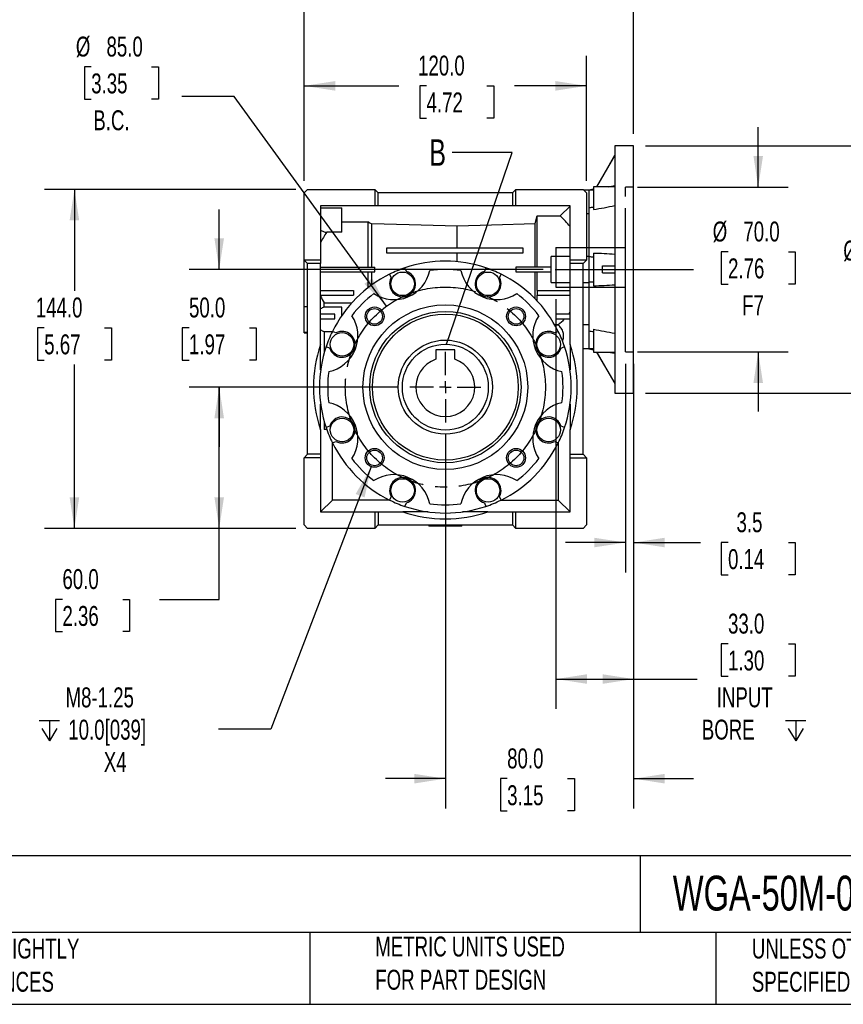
# Model space of a CAD drawing. Header units: millimetres. Extents: x 25 to 1093, y 25 to 838.
# Tile 2 of 9: x 359 to 709, y 25 to 444. Entities that reach past the tile are written whole.
import ezdxf

# ---------------------------------------------------------------- set-up
doc = ezdxf.new("R2010")
doc.units = ezdxf.units.MM
doc.header["$LTSCALE"] = 4
for name, pattern in [('SLD-Center', [19.05, 15.24, -1.27, 1.27, -1.27]), ('SLD-Dashed', [1.905, 1.27, -0.635]), ('SLD-Solid', [0])]:
    doc.linetypes.add(name, pattern=pattern)
doc.layers.add('CENTER', color=40, linetype='SLD-Center')
doc.layers.add('HIDDEN', color=102, linetype='SLD-Dashed')
doc.layers.add('DIMENSIONS', color=140, linetype='SLD-Solid', lineweight=25)
doc.layers.add('TEXT', color=140, linetype='SLD-Solid', lineweight=25)
doc.styles.add('SLDTEXTSTYLE0', font='TXT', dxfattribs={"width": 0.7})
doc.dimstyles.new('SLDDIMSTYLE1', dxfattribs={"dimtxt": 8.632031, "dimasz": 13.208, "dimexe": 0, "dimexo": 0.0625, "dimgap": 2.158008, "dimtad": 0, "dimtih": 1, "dimtoh": 1, "dimrnd": 1e-09, "dimzin": 4, "dimdsep": 46, "dimtxsty": 'SLDTEXTSTYLE0', "dimsah": 1, "dimcen": 0.09, "dimadec": 0, "dimazin": 1, "dimtfac": 1, "dimtmove": 0, "dimatfit": 0, "dimfxl": 0, "dimfrac": 2, "dimtolj": 1, "dimtzin": 12, "dimarcsym": 0})
doc.dimstyles.new('SLDDIMSTYLE2', dxfattribs={"dimtxt": 8.632031, "dimasz": 13.208, "dimexe": 0, "dimexo": 0.0625, "dimgap": 2.158008, "dimtad": 0, "dimtih": 1, "dimtoh": 1, "dimrnd": 1e-09, "dimzin": 12, "dimdsep": 46, "dimtxsty": 'SLDTEXTSTYLE0', "dimsah": 1, "dimcen": 0.09, "dimadec": 0, "dimazin": 3, "dimtfac": 1, "dimtmove": 0, "dimatfit": 0, "dimfxl": 0, "dimfrac": 2, "dimtolj": 1, "dimtzin": 12, "dimarcsym": 0})
doc.dimstyles.new('SLDDIMSTYLE3', dxfattribs={"dimtxt": 8.632031, "dimasz": 13.208, "dimexe": 0, "dimexo": 0.0625, "dimgap": 2.158008, "dimtad": 0, "dimtih": 1, "dimtoh": 1, "dimrnd": 1e-09, "dimzin": 4, "dimdsep": 46, "dimtxsty": 'SLDTEXTSTYLE0', "dimsah": 1, "dimcen": 0.09, "dimadec": 0, "dimazin": 1, "dimtfac": 1, "dimtofl": 0, "dimtmove": 0, "dimatfit": 3, "dimfxl": 0, "dimfrac": 2, "dimtolj": 1, "dimtzin": 12, "dimarcsym": 0})
doc.dimstyles.new('SLDDIMSTYLE4', dxfattribs={"dimtxt": 8.632031, "dimasz": 13.208, "dimexe": 0, "dimexo": 0.0625, "dimgap": 2.158008, "dimtad": 0, "dimtih": 1, "dimtoh": 1, "dimrnd": 1e-09, "dimzin": 4, "dimdsep": 46, "dimtxsty": 'SLDTEXTSTYLE0', "dimsah": 1, "dimcen": 0, "dimadec": 0, "dimazin": 1, "dimtfac": 1, "dimtofl": 0, "dimtmove": 0, "dimatfit": 3, "dimfxl": 0, "dimfrac": 2, "dimtolj": 1, "dimtzin": 12, "dimarcsym": 0})
doc.dimstyles.new('SLDDIMSTYLE5', dxfattribs={"dimtxt": 8.632031, "dimasz": 13.208, "dimexe": 0, "dimexo": 0.0625, "dimgap": 2.158008, "dimtad": 0, "dimtih": 1, "dimtoh": 1, "dimrnd": 1e-09, "dimzin": 12, "dimdsep": 46, "dimtxsty": 'SLDTEXTSTYLE0', "dimsah": 1, "dimcen": 0, "dimadec": 0, "dimazin": 3, "dimtfac": 1, "dimtofl": 0, "dimtmove": 0, "dimatfit": 3, "dimfxl": 0, "dimfrac": 2, "dimtolj": 1, "dimtzin": 12, "dimarcsym": 0})
doc.dimstyles.new('SLDDIMSTYLE6', dxfattribs={"dimtxt": 0.18, "dimasz": 13.208, "dimexe": 0, "dimexo": 0.0625, "dimgap": 0, "dimtad": 0, "dimtih": 1, "dimtoh": 1, "dimdec": 0, "dimrnd": 1e-09, "dimzin": 0, "dimdsep": 46, "dimtxsty": 'Standard', "dimblk1": 'NONE', "dimblk2": 'NONE', "dimsah": 1, "dimcen": 0.09, "dimadec": 0, "dimazin": 0, "dimtfac": 13.208, "dimtdec": 0, "dimtofl": 0, "dimtmove": 0, "dimatfit": 3, "dimldrblk": 'NONE', "dimfxl": 0, "dimfrac": 2, "dimtolj": 1, "dimtzin": 0, "dimarcsym": 0})

# ---------------------------------------------------------------- blocks, each defined once
blk = doc.blocks.new('_D')
at = {"layer": 'DIMENSIONS'}
for p, q in [((673.14, 372.56), (673.14, 397.96)), ((621.79, 372.56), (685.84, 372.56)), ((660.32, 345.05), (657.42, 345.05)), ((657.42, 345.05), (657.42, 331.33)), ((685.97, 345.05), (688.87, 345.05)), ((688.87, 345.05), (688.87, 331.33)), ((657.42, 331.33), (660.32, 331.33)), ((688.87, 331.33), (685.97, 331.33)), ((621.79, 302.56), (685.84, 302.56)), ((673.14, 302.56), (673.14, 277.16))]:
    blk.add_line(p, q, dxfattribs=at)
for points in [[(673.14, 372.56), (675.17, 385.77), (671.11, 385.77)], [(673.14, 302.56), (671.11, 289.36), (675.17, 289.36)]]:
    blk.add_solid(points, dxfattribs=at)
at = {"layer": 'DIMENSIONS', "char_height": 8.467, "attachment_point": 1, "style": 'SLDTEXTSTYLE0'}
for s, insert in [('%%c', (653.8, 357.9)), ('70.0', (666.83, 357.9)), ('2.76', (660.32, 342.24)), ('F7', (666.31, 326.59))]:
    blk.add_mtext(s, dxfattribs=dict(at, insert=insert))
blk = doc.blocks.new('_D_1')
at = {"layer": 'DIMENSIONS'}
for p, q in [((616.71, 297.48), (616.71, 208.85)), ((620.21, 297.48), (620.21, 208.85)), ((616.71, 221.55), (591.31, 221.55)), ((620.21, 221.55), (648.62, 221.55)), ((660.32, 221.55), (657.42, 221.55)), ((657.42, 221.55), (657.42, 207.83)), ((685.97, 221.55), (688.87, 221.55)), ((688.87, 221.55), (688.87, 207.83)), ((657.42, 207.83), (660.32, 207.83)), ((688.87, 207.83), (685.97, 207.83))]:
    blk.add_line(p, q, dxfattribs=at)
for points in [[(616.71, 221.55), (603.5, 223.58), (603.5, 219.52)], [(620.21, 221.55), (633.41, 219.52), (633.41, 223.58)]]:
    blk.add_solid(points, dxfattribs=at)
at = {"layer": 'DIMENSIONS', "char_height": 8.467, "attachment_point": 1, "style": 'SLDTEXTSTYLE0'}
for s, insert in [('3.5', (663.91, 234.4)), ('0.14', (660.32, 218.74))]:
    blk.add_mtext(s, dxfattribs=dict(at, insert=insert))
blk = doc.blocks.new('SW_SYMBOL_HOLE_DEPTH')
at = {"layer": 'DIMENSIONS', "color": 0}
for p, q in [((0, 3500), (3200, 3500)), ((1600, 3500), (1600, 300)), ((400, 2220), (1600, 300)), ((2800, 2220), (1600, 300))]:
    blk.add_line(p, q, dxfattribs=at)
blk = doc.blocks.new('_D_2')
at = {"layer": 'DIMENSIONS'}
for p, q in [((587.21, 324.98), (587.21, 150.86)), ((620.21, 279.98), (620.21, 150.86)), ((660.32, 178.5), (657.42, 178.5)), ((657.42, 178.5), (657.42, 164.78)), ((685.97, 178.5), (688.87, 178.5)), ((688.87, 178.5), (688.87, 164.78)), ((587.21, 163.56), (620.21, 163.56)), ((620.21, 163.56), (647.24, 163.56)), ((657.42, 164.78), (660.32, 164.78)), ((688.87, 164.78), (685.97, 164.78))]:
    blk.add_line(p, q, dxfattribs=at)
for points in [[(587.21, 163.56), (600.41, 161.53), (600.41, 165.6)], [(620.21, 163.56), (607, 165.6), (607, 161.53)]]:
    blk.add_solid(points, dxfattribs=at)
at = {"layer": 'DIMENSIONS', "xscale": 0.002688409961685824, "yscale": 0.002688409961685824, "zscale": 0.002688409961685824}
blk.add_blockref('SW_SYMBOL_HOLE_DEPTH', (684.76, 136.55), dxfattribs=at)
at = {"layer": 'DIMENSIONS', "char_height": 8.467, "attachment_point": 1, "style": 'SLDTEXTSTYLE0'}
for s, insert in [('33.0', (660.32, 191.35)), ('1.30', (660.32, 175.69)), ('INPUT', (655.52, 160.04)), ('BORE', (649.17, 146.32))]:
    blk.add_mtext(s, dxfattribs=dict(at, insert=insert))
blk = doc.blocks.new('_D_3')
at = {"layer": 'DIMENSIONS'}
for p, q in [((389.73, 423.62), (386.83, 423.62)), ((386.83, 423.62), (386.83, 409.9)), ((415.38, 423.62), (418.28, 423.62)), ((418.28, 423.62), (418.28, 409.9)), ((386.83, 409.9), (389.73, 409.9)), ((418.28, 409.9), (415.38, 409.9)), ((450.47, 411.08), (428.25, 411.08)), ((515.23, 321.95), (450.47, 411.08))]:
    blk.add_line(p, q, dxfattribs=at)
blk.add_solid([(515.23, 321.95), (509.11, 333.83), (505.82, 331.44)], dxfattribs=at)
at = {"layer": 'DIMENSIONS', "char_height": 8.467, "attachment_point": 1, "style": 'SLDTEXTSTYLE0'}
for s, insert in [('%%c', (383.21, 436.46)), ('85.0', (396.24, 436.46)), ('3.35', (389.73, 420.81)), ('B.C.', (390.63, 405.16))]:
    blk.add_mtext(s, dxfattribs=dict(at, insert=insert))
blk = doc.blocks.new('_D_5')
at = {"layer": 'DIMENSIONS'}
for p, q in [((625.29, 390.06), (744.91, 390.06)), ((732.21, 390.06), (732.21, 352.63)), ((719.38, 336.98), (716.48, 336.98)), ((716.48, 336.98), (716.48, 323.26)), ((745.03, 336.98), (747.93, 336.98)), ((747.93, 336.98), (747.93, 323.26)), ((716.48, 323.26), (719.38, 323.26)), ((747.93, 323.26), (745.03, 323.26)), ((732.21, 285.06), (732.21, 321.32)), ((625.29, 285.06), (744.91, 285.06))]:
    blk.add_line(p, q, dxfattribs=at)
for points in [[(732.21, 390.06), (730.17, 376.86), (734.24, 376.86)], [(732.21, 285.06), (734.24, 298.27), (730.17, 298.27)]]:
    blk.add_solid(points, dxfattribs=at)
at = {"layer": 'DIMENSIONS', "char_height": 8.467, "attachment_point": 1, "style": 'SLDTEXTSTYLE0'}
for s, insert in [('%%c', (709.27, 349.82)), ('105.0', (722.31, 349.82)), ('4.13', (719.38, 334.17))]:
    blk.add_mtext(s, dxfattribs=dict(at, insert=insert))
blk = doc.blocks.new('_D_6')
at = {"layer": 'DIMENSIONS'}
for p, q in [((620.21, 279.98), (620.21, 108.55)), ((540.21, 267.44), (540.21, 108.55)), ((540.21, 121.25), (514.81, 121.25)), ((566.47, 121.25), (563.57, 121.25)), ((563.57, 121.25), (563.57, 107.53)), ((592.12, 121.25), (595.02, 121.25)), ((595.02, 121.25), (595.02, 107.53)), ((620.21, 121.25), (645.61, 121.25)), ((563.57, 107.53), (566.47, 107.53)), ((595.02, 107.53), (592.12, 107.53))]:
    blk.add_line(p, q, dxfattribs=at)
for points in [[(540.21, 121.25), (527, 123.28), (527, 119.21)], [(620.21, 121.25), (633.41, 119.21), (633.41, 123.28)]]:
    blk.add_solid(points, dxfattribs=at)
at = {"layer": 'DIMENSIONS', "char_height": 8.467, "attachment_point": 1, "style": 'SLDTEXTSTYLE0'}
for s, insert in [('80.0', (566.47, 134.09)), ('3.15', (566.47, 118.44))]:
    blk.add_mtext(s, dxfattribs=dict(at, insert=insert))
blk = doc.blocks.new('_D_7')
at = {"layer": 'DIMENSIONS'}
for p, q in [((480.21, 375.14), (480.21, 428.24)), ((600.21, 375.14), (600.21, 428.24)), ((480.21, 415.54), (520.51, 415.54)), ((532.21, 415.54), (529.31, 415.54)), ((529.31, 415.54), (529.31, 401.82)), ((557.86, 415.54), (560.75, 415.54)), ((560.75, 415.54), (560.75, 401.82)), ((600.21, 415.54), (569.55, 415.54)), ((529.31, 401.82), (532.21, 401.82)), ((560.75, 401.82), (557.86, 401.82))]:
    blk.add_line(p, q, dxfattribs=at)
for points in [[(480.21, 415.54), (493.41, 413.51), (493.41, 417.57)], [(600.21, 415.54), (587, 417.57), (587, 413.51)]]:
    blk.add_solid(points, dxfattribs=at)
at = {"layer": 'DIMENSIONS', "char_height": 8.467, "attachment_point": 1, "style": 'SLDTEXTSTYLE0'}
for s, insert in [('120.0', (528.61, 428.39)), ('4.72', (532.21, 412.74))]:
    blk.add_mtext(s, dxfattribs=dict(at, insert=insert))
blk = doc.blocks.new('_D_8')
at = {"layer": 'DIMENSIONS'}
for p, q in [((480.21, 375.14), (480.21, 476.08)), ((620.21, 395.14), (620.21, 476.08)), ((480.21, 463.38), (520.51, 463.38)), ((532.21, 463.38), (529.31, 463.38)), ((529.31, 463.38), (529.31, 449.66)), ((557.86, 463.38), (560.75, 463.38)), ((560.75, 463.38), (560.75, 449.66)), ((620.21, 463.38), (569.55, 463.38)), ((529.31, 449.66), (532.21, 449.66)), ((560.75, 449.66), (557.86, 449.66))]:
    blk.add_line(p, q, dxfattribs=at)
for points in [[(480.21, 463.38), (493.41, 461.35), (493.41, 465.41)], [(620.21, 463.38), (607, 465.41), (607, 461.35)]]:
    blk.add_solid(points, dxfattribs=at)
at = {"layer": 'DIMENSIONS', "char_height": 8.467, "attachment_point": 1, "style": 'SLDTEXTSTYLE0'}
for s, insert in [('140.0', (528.61, 476.23)), ('5.51', (532.21, 460.57))]:
    blk.add_mtext(s, dxfattribs=dict(at, insert=insert))
blk = doc.blocks.new('_D_9')
at = {"layer": 'DIMENSIONS'}
for p, q in [((444.12, 337.56), (444.12, 362.96)), ((581.73, 337.56), (431.42, 337.56)), ((431.29, 312.79), (428.39, 312.79)), ((428.39, 312.79), (428.39, 299.07)), ((456.94, 312.79), (459.84, 312.79)), ((459.84, 312.79), (459.84, 299.07)), ((428.39, 299.07), (431.29, 299.07)), ((459.84, 299.07), (456.94, 299.07)), ((520.09, 287.56), (431.42, 287.56)), ((444.12, 287.56), (444.12, 262.16))]:
    blk.add_line(p, q, dxfattribs=at)
for points in [[(444.12, 337.56), (446.15, 350.77), (442.08, 350.77)], [(444.12, 287.56), (442.08, 274.36), (446.15, 274.36)]]:
    blk.add_solid(points, dxfattribs=at)
at = {"layer": 'DIMENSIONS', "char_height": 8.467, "attachment_point": 1, "style": 'SLDTEXTSTYLE0'}
for s, insert in [('50.0', (431.29, 325.63)), ('1.97', (431.29, 309.98))]:
    blk.add_mtext(s, dxfattribs=dict(at, insert=insert))
blk = doc.blocks.new('_D_10')
at = {"layer": 'DIMENSIONS'}
for p, q in [((520.09, 287.56), (431.42, 287.56)), ((444.12, 227.56), (444.12, 287.56)), ((476.63, 227.56), (431.42, 227.56)), ((444.12, 197.42), (444.12, 227.56)), ((377.51, 197.42), (374.61, 197.42)), ((374.61, 197.42), (374.61, 183.7)), ((403.16, 197.42), (406.06, 197.42)), ((406.06, 197.42), (406.06, 183.7)), ((418.72, 197.42), (444.12, 197.42)), ((374.61, 183.7), (377.51, 183.7)), ((406.06, 183.7), (403.16, 183.7))]:
    blk.add_line(p, q, dxfattribs=at)
for points in [[(444.12, 287.56), (442.08, 274.36), (446.15, 274.36)], [(444.12, 227.56), (446.15, 240.77), (442.08, 240.77)]]:
    blk.add_solid(points, dxfattribs=at)
at = {"layer": 'DIMENSIONS', "char_height": 8.467, "attachment_point": 1, "style": 'SLDTEXTSTYLE0'}
for s, insert in [('60.0', (377.51, 210.27)), ('2.36', (377.51, 194.61))]:
    blk.add_mtext(s, dxfattribs=dict(at, insert=insert))
blk = doc.blocks.new('_D_11')
at = {"layer": 'DIMENSIONS'}
for p, q in [((476.63, 371.56), (369.9, 371.56)), ((382.6, 371.56), (382.6, 328.44)), ((369.78, 312.79), (366.88, 312.79)), ((366.88, 312.79), (366.88, 299.07)), ((395.43, 312.79), (398.33, 312.79)), ((398.33, 312.79), (398.33, 299.07)), ((366.88, 299.07), (369.78, 299.07)), ((382.6, 227.56), (382.6, 297.13)), ((398.33, 299.07), (395.43, 299.07)), ((476.63, 227.56), (369.9, 227.56))]:
    blk.add_line(p, q, dxfattribs=at)
for points in [[(382.6, 371.56), (380.57, 358.36), (384.64, 358.36)], [(382.6, 227.56), (384.64, 240.77), (380.57, 240.77)]]:
    blk.add_solid(points, dxfattribs=at)
at = {"layer": 'DIMENSIONS', "char_height": 8.467, "attachment_point": 1, "style": 'SLDTEXTSTYLE0'}
for s, insert in [('144.0', (366.19, 325.63)), ('5.67', (369.78, 309.98))]:
    blk.add_mtext(s, dxfattribs=dict(at, insert=insert))
blk = doc.blocks.new('_D_12')
at = {"layer": 'DIMENSIONS'}
for p, q in [((508.72, 253.78), (466.03, 142.24)), ((466.03, 142.24), (443.8, 142.24))]:
    blk.add_line(p, q, dxfattribs=at)
blk.add_solid([(508.72, 253.78), (502.11, 242.17), (505.9, 240.72)], dxfattribs=at)
at = {"layer": 'DIMENSIONS', "xscale": 0.002688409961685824, "yscale": 0.002688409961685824, "zscale": 0.002688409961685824}
blk.add_blockref('SW_SYMBOL_HOLE_DEPTH', (367.66, 136.52), dxfattribs=at)
at = {"layer": 'DIMENSIONS', "char_height": 8.467, "attachment_point": 1, "style": 'SLDTEXTSTYLE0'}
for s, insert in [('M8-1.25', (378.82, 160.01)), ('10.0[039]', (380, 146.29)), ('X4', (395.1, 132.57))]:
    blk.add_mtext(s, dxfattribs=dict(at, insert=insert))
blk = doc.blocks.new('SW_CENTERMARKSYMBOL_0')
at = {"layer": 'CENTER', "color": 0}
for p, q in [((0, 5.08), (0, 15.04)), ((-5.08, 0), (-15.04, 0)), ((0, 0), (-2.54, 0)), ((0, 0), (0, 2.54)), ((0, 0), (0, -2.54)), ((0, 0), (2.54, 0)), ((5.08, 0), (15.04, 0)), ((0, -5.08), (0, -15.04))]:
    blk.add_line(p, q, dxfattribs=at)
blk = doc.blocks.new('_None')

msp = doc.modelspace()

# ---------------------------------------------------------------- linework, layer by layer
for p, q in [((620.207, 390.064), (612.207, 390.064)), ((612.207, 390.064), (612.207, 337.564)), ((620.207, 337.564), (620.207, 390.064)), ((612.207, 386.064), (604.497, 372.71)), ((604.515, 372.71), (612.207, 386.041)), ((612.207, 372.71), (603.207, 372.71)), ((603.207, 372.71), (603.207, 362.989)), ((609.416, 372.71), (612.207, 373.203)), ((481.707, 371.564), (480.207, 370.064)), ((480.207, 341.564), (480.207, 370.064)), ((481.707, 371.564), (510.207, 371.564)), ((510.207, 371.564), (510.207, 364.564)), ((511.707, 370.064), (510.207, 371.564)), ((511.707, 364.564), (511.707, 370.064)), ((568.707, 370.064), (511.707, 370.064)), ((570.207, 371.564), (568.707, 370.064)), ((568.707, 370.064), (568.707, 364.564)), ((570.207, 364.564), (570.207, 371.564)), ((570.207, 371.564), (598.707, 371.564)), ((598.707, 371.564), (600.207, 370.064)), ((601.207, 371.21), (599.061, 371.21)), ((600.207, 370.064), (600.207, 341.564)), ((603.207, 371.647), (601.207, 371.295)), ((601.207, 371.295), (601.207, 371.21)), ((603.207, 371.21), (601.207, 371.21)), ((601.207, 371.21), (601.207, 363.671)), ((601.207, 371.21), (601.207, 363.671)), ((510.207, 364.564), (487.207, 364.564)), ((487.207, 364.564), (487.207, 341.564)), ((511.707, 364.564), (510.207, 364.564)), ((568.707, 364.564), (511.707, 364.564)), ((570.207, 364.564), (568.707, 364.564)), ((593.207, 364.564), (570.207, 364.564)), ((589.033, 360.304), (593.207, 364.478)), ((593.207, 341.564), (593.207, 364.564)), ((487.207, 363.681), (496.207, 363.681)), ((496.207, 353.324), (496.207, 363.681)), ((579.207, 338.564), (579.207, 360.304)), ((579.207, 360.304), (589.033, 360.304)), ((601.207, 361.155), (600.207, 361.155)), ((601.207, 363.671), (601.207, 343.008)), ((496.207, 357.825), (507.207, 357.825)), ((507.207, 357.825), (507.207, 338.564)), ((508.777, 356.875), (508.777, 338.564)), ((545.207, 346.564), (545.207, 355.982)), ((578.357, 338.564), (578.357, 356.875)), ((496.207, 353.324), (489.783, 353.324)), ((515.207, 346.564), (515.207, 344.564)), ((573.207, 346.564), (515.207, 346.564)), ((515.207, 344.564), (573.207, 344.564)), ((545.207, 340.83), (545.207, 344.564)), ((573.207, 344.564), (573.207, 346.564)), ((593.207, 343.064), (585.207, 343.064)), ((585.207, 332.064), (585.207, 343.064)), ((601.207, 343.064), (600.207, 343.064)), ((601.207, 343.008), (601.207, 332.121)), ((601.207, 343.008), (601.207, 332.121)), ((603.207, 344.51), (603.207, 330.618)), ((487.207, 341.564), (480.207, 341.564)), ((480.207, 341.564), (481.707, 340.064)), ((480.207, 321.805), (480.207, 341.564)), ((487.207, 340.064), (481.707, 340.064)), ((481.707, 259.064), (481.707, 340.064)), ((487.207, 341.564), (487.207, 340.064)), ((487.207, 305.647), (487.207, 340.064)), ((593.207, 340.064), (593.207, 341.564)), ((600.207, 341.564), (593.207, 341.564)), ((598.707, 340.064), (593.207, 340.064)), ((593.207, 305.647), (593.207, 340.064)), ((598.707, 340.064), (600.207, 341.564)), ((598.707, 259.064), (598.707, 340.064)), ((606.933, 339.064), (612.207, 339.064)), ((487.207, 338.564), (510.207, 338.564)), ((487.207, 336.564), (510.207, 336.564)), ((507.207, 336.564), (507.207, 329.674)), ((508.777, 336.564), (508.777, 330.859)), ((510.207, 336.564), (510.207, 338.564)), ((516.544, 335.547), (517.172, 334.029)), ((523.639, 336.708), (523.011, 338.225)), ((557.403, 338.225), (556.774, 336.708)), ((563.242, 334.029), (563.87, 335.547)), ((570.207, 338.564), (570.207, 336.564)), ((585.207, 338.564), (570.207, 338.564)), ((570.207, 336.564), (585.207, 336.564)), ((578.357, 325.072), (578.357, 336.564)), ((579.207, 328.564), (579.207, 336.564)), ((606.933, 336.064), (612.207, 336.064)), ((612.207, 337.564), (612.207, 285.064)), ((620.207, 285.064), (620.207, 337.564)), ((585.207, 332.064), (593.207, 332.064)), ((598.707, 332.064), (601.207, 332.064)), ((601.207, 332.121), (601.207, 311.457)), ((487.207, 328.564), (501.207, 328.564)), ((487.207, 326.564), (501.207, 326.564)), ((501.207, 328.564), (501.207, 326.564)), ((579.207, 328.564), (593.207, 328.564)), ((579.207, 328.564), (579.207, 326.564)), ((579.207, 326.564), (593.207, 326.564)), ((579.207, 324.187), (579.207, 326.564)), ((488.707, 323.422), (500.502, 323.422)), ((488.707, 321.553), (488.707, 323.422)), ((480.207, 321.805), (481.707, 321.805)), ((480.207, 310.851), (480.207, 321.805)), ((493.207, 318.564), (487.207, 318.564)), ((496.207, 321.553), (488.707, 321.553)), ((493.207, 316.564), (493.207, 318.564)), ((496.207, 317.999), (496.207, 321.553)), ((593.207, 318.564), (587.207, 318.564)), ((587.207, 318.564), (587.207, 316.564)), ((487.207, 316.564), (493.207, 316.564)), ((586.655, 314.112), (588.207, 314.112)), ((588.207, 313.856), (586.801, 313.856)), ((587.207, 316.564), (593.207, 316.564)), ((588.207, 314.112), (588.207, 313.856)), ((601.207, 313.974), (598.707, 313.974)), ((480.207, 310.851), (481.707, 310.851)), ((480.207, 310.564), (480.207, 310.851)), ((480.207, 310.564), (481.707, 310.564)), ((488.707, 311.149), (492.186, 311.149)), ((488.707, 311.149), (488.707, 302.056)), ((493.742, 310.599), (492.225, 311.228)), ((588.189, 311.228), (586.672, 310.599)), ((601.207, 311.457), (601.207, 303.918)), ((601.207, 311.457), (601.207, 303.918)), ((603.207, 312.14), (603.207, 302.418)), ((487.207, 294.862), (487.207, 305.647)), ((593.207, 305.647), (593.207, 294.862)), ((489.546, 304.76), (491.064, 304.132)), ((536.207, 303.364), (536.207, 299.407)), ((544.207, 303.364), (536.207, 303.364)), ((544.207, 299.407), (544.207, 303.364)), ((589.35, 304.132), (590.868, 304.76)), ((598.707, 303.918), (601.207, 303.918)), ((601.207, 303.918), (603.207, 303.918)), ((601.207, 303.918), (601.207, 303.834)), ((601.207, 303.834), (603.207, 303.481)), ((603.207, 302.418), (612.207, 302.418)), ((604.497, 302.418), (612.207, 289.064)), ((604.515, 302.418), (612.207, 289.087)), ((609.416, 302.418), (612.207, 301.926)), ((612.207, 285.064), (620.207, 285.064)), ((487.207, 269.481), (487.207, 280.267)), ((593.207, 280.267), (593.207, 269.481)), ((488.707, 273.073), (488.707, 269.614)), ((487.207, 269.481), (487.207, 259.064)), ((489.808, 269.614), (488.707, 269.614)), ((491.064, 270.997), (489.546, 270.368)), ((590.868, 270.368), (589.35, 270.997)), ((593.207, 259.064), (593.207, 269.481)), ((492.207, 239.564), (492.207, 263.937)), ((492.225, 263.901), (493.742, 264.53)), ((586.672, 264.53), (588.189, 263.901)), ((588.207, 263.937), (588.207, 239.564)), ((481.707, 259.064), (480.207, 257.564)), ((487.207, 257.564), (480.207, 257.564)), ((480.207, 229.064), (480.207, 257.564)), ((487.207, 259.064), (481.707, 259.064)), ((487.207, 259.064), (487.207, 257.564)), ((487.207, 257.564), (487.207, 234.564)), ((593.207, 257.564), (593.207, 259.064)), ((593.207, 259.064), (598.707, 259.064)), ((593.207, 257.564), (600.207, 257.564)), ((593.207, 234.564), (593.207, 257.564)), ((600.207, 257.564), (598.707, 259.064)), ((600.207, 257.564), (600.207, 229.064)), ((492.207, 239.564), (487.207, 234.564)), ((516.58, 239.564), (492.207, 239.564)), ((517.172, 241.1), (516.544, 239.582)), ((523.011, 236.903), (523.639, 238.421)), ((556.774, 238.421), (557.403, 236.903)), ((563.87, 239.582), (563.242, 241.1)), ((563.834, 239.564), (588.207, 239.564)), ((588.207, 239.564), (593.207, 234.564)), ((487.207, 234.564), (510.207, 234.564)), ((510.207, 234.564), (510.207, 227.564)), ((510.207, 234.564), (511.707, 234.564)), ((511.707, 234.564), (511.707, 229.064)), ((511.707, 234.564), (522.124, 234.564)), ((532.91, 234.564), (522.124, 234.564)), ((558.29, 234.564), (547.504, 234.564)), ((558.29, 234.564), (568.707, 234.564)), ((568.707, 234.564), (568.707, 229.064)), ((568.707, 234.564), (570.207, 234.564)), ((570.207, 227.564), (570.207, 234.564)), ((570.207, 234.564), (593.207, 234.564)), ((481.707, 227.564), (480.207, 229.064)), ((510.207, 227.564), (481.707, 227.564)), ((510.207, 227.564), (511.707, 229.064)), ((511.707, 229.064), (568.707, 229.064)), ((533.207, 229.064), (533.207, 228.564)), ((547.207, 228.564), (533.207, 228.564)), ((547.207, 228.564), (547.207, 229.064)), ((568.707, 229.064), (570.207, 227.564)), ((598.707, 227.564), (570.207, 227.564)), ((600.207, 229.064), (598.707, 227.564))]:
    msp.add_line(p, q)
at = {"flags": 128}
for points in [[(578.357, 356.875), (578.833, 358.796), (579.207, 360.304)], [(508.777, 356.875), (507.898, 357.407), (507.207, 357.825)], [(545.207, 355.982), (524.806, 356.482), (508.777, 356.875)], [(578.357, 356.875), (559.793, 356.375), (545.207, 355.982)]]:
    msp.add_lwpolyline(points, dxfattribs=at)
for centre, radius in [((522.029, 331.449), 5), ((558.384, 331.449), 5), ((540.207, 287.564), 35), ((510.155, 317.616), 4), ((510.155, 317.616), 3.323), ((540.207, 287.564), 32.155), ((540.207, 287.564), 31), ((570.259, 317.616), 4), ((570.259, 317.616), 3.323), ((496.323, 305.742), 5), ((584.091, 305.742), 5), ((540.207, 287.564), 20), ((496.323, 269.387), 5), ((584.091, 269.387), 5), ((510.155, 257.512), 4), ((510.155, 257.512), 3.323), ((570.259, 257.512), 4), ((570.259, 257.512), 3.323), ((522.029, 243.68), 5), ((558.384, 243.68), 5)]:
    msp.add_circle(centre, radius)
for centre, radius, start, end in [((540.207, 287.564), 53.5, 71.251, 108.749), ((540.207, 287.564), 53.5, 116.251, 153.749), ((518.394, 340.225), 15.5, 236.54523, 348.45477), ((522.029, 331.449), 5.5, 152.0212, 72.9788), ((540.207, 287.564), 53.5, 108.749, 116.251), ((540.207, 287.564), 50, 82.38411, 97.61589), ((562.02, 340.225), 15.5, 191.54523, 303.45477), ((558.384, 331.449), 5.5, 107.0212, 27.9788), ((540.207, 287.564), 53.5, 63.749, 71.251), ((540.207, 287.564), 53.5, 26.251, 63.749), ((540.207, 287.564), 50, 127.38411, 142.61589), ((540.207, 287.564), 50, 37.38411, 52.61589), ((487.546, 309.377), 15.5, 281.54523, 33.45477), ((592.868, 309.377), 15.5, 146.54523, 258.45477), ((540.207, 287.564), 53.5, 153.749, 161.251), ((496.323, 305.742), 5.5, 197.0212, 117.9788), ((584.091, 305.742), 5.5, 62.0212, 342.9788), ((540.207, 287.564), 53.5, 18.749, 26.251), ((540.207, 287.564), 56, 161.1608, 198.8392), ((540.207, 287.564), 56, 341.1608, 18.8392), ((540.207, 287.564), 53.5, 161.251, 198.749), ((540.207, 287.564), 53.5, 341.251, 18.749), ((540.207, 287.564), 12.5, 108.66292, 71.33708), ((540.207, 287.564), 50, 172.38411, 187.61589), ((540.207, 287.564), 50, 352.38411, 7.61589), ((487.546, 265.751), 15.5, 326.54523, 78.45477), ((592.868, 265.751), 15.5, 101.54523, 213.45477), ((496.323, 269.387), 5.5, 242.0212, 162.9788), ((584.091, 269.387), 5.5, 17.0212, 297.9788), ((540.207, 287.564), 53.5, 198.749, 206.251), ((540.207, 287.564), 53.5, 333.749, 341.251), ((540.207, 287.564), 53.5, 206.251, 243.749), ((540.207, 287.564), 53.5, 296.251, 333.749), ((540.207, 287.564), 50, 217.38411, 232.61589), ((540.207, 287.564), 50, 307.38411, 322.61589), ((518.394, 234.903), 15.5, 11.54523, 123.45477), ((522.029, 243.68), 5.5, 287.0212, 207.9788), ((562.02, 234.903), 15.5, 56.54523, 168.45477), ((558.384, 243.68), 5.5, 332.0212, 252.9788), ((540.207, 287.564), 53.5, 243.749, 251.251), ((540.207, 287.564), 53.5, 288.749, 296.251), ((540.207, 287.564), 56, 251.1608, 288.8392), ((540.207, 287.564), 53.5, 251.251, 288.749), ((540.207, 287.564), 50, 262.38411, 277.61589)]:
    msp.add_arc(centre, radius, start, end)
for points in [[(603.207, 364.023), (602.541, 363.903), (601.874, 363.786), (601.207, 363.671)], [(603.207, 362.989), (606.213, 363.505), (609.213, 364.065), (612.207, 364.681)], [(593.207, 355.73), (591.978, 357.388), (590.572, 358.929), (589.033, 360.304)], [(489.783, 353.324), (488.789, 351.941), (487.923, 350.457), (487.207, 348.911)], [(601.207, 343.008), (601.874, 342.99), (602.541, 342.968), (603.207, 342.941)], [(603.207, 344.51), (606.213, 344.441), (609.213, 344.304), (612.207, 344.075)], [(603.207, 332.187), (602.541, 332.161), (601.874, 332.139), (601.207, 332.121)], [(603.207, 330.618), (606.213, 330.688), (609.213, 330.825), (612.207, 331.053)], [(487.207, 326.217), (487.651, 325.258), (488.153, 324.323), (488.707, 323.422)], [(488.707, 321.553), (488.172, 321.369), (487.66, 321.099), (487.207, 320.761)], [(592.566, 318.564), (592.785, 318.84), (592.999, 319.118), (593.207, 319.398)], [(588.207, 314.112), (589.126, 314.877), (590.003, 315.697), (590.826, 316.564)], [(487.207, 311.941), (487.66, 311.603), (488.172, 311.333), (488.707, 311.149)], [(601.207, 311.457), (601.874, 311.343), (602.541, 311.226), (603.207, 311.106)], [(603.207, 312.14), (606.213, 311.624), (609.213, 311.064), (612.207, 310.448)]]:
    msp.add_open_spline(points, degree=3)
for points, knots in [([(487.207, 354.368), (487.578, 354.091), (487.992, 353.857), (488.865, 353.503), (489.324, 353.383), (489.783, 353.324)], [0, 0, 0, 0, 0.5, 0.5, 1, 1, 1, 1]), ([(606.933, 336.064), (606.985, 336.558), (607.011, 337.057), (607.011, 338.061), (606.985, 338.57), (606.933, 339.064)], [0, 0, 0, 0, 0.5, 0.5, 1, 1, 1, 1]), ([(589.938, 307.087), (590.185, 307.614), (590.361, 308.214), (590.493, 309.48), (590.448, 310.145), (590.123, 311.418), (589.843, 312.023), (589.119, 313.07), (588.677, 313.512), (588.207, 313.856)], [0, 0, 0, 0, 0.25, 0.25, 0.5, 0.5, 0.75, 0.75, 1, 1, 1, 1])]:
    msp.add_open_spline(points, degree=3, knots=knots)
at = {"layer": 'CENTER'}
msp.add_line((586.807, 337.564), (645.607, 337.564), dxfattribs=at)
at = {"layer": 'CENTER', "linetype": 'SLD-Center'}
msp.add_circle((540.207, 287.564), 42.5, dxfattribs=at)
at = {"layer": 'HIDDEN', "linetype": 'SLD-Center'}
for p, q in [((616.707, 302.564), (616.707, 372.564)), ((620.207, 372.564), (616.707, 372.564)), ((587.207, 346.864), (587.207, 330.064)), ((587.207, 346.864), (616.707, 346.864)), ((587.207, 330.064), (616.707, 330.064)), ((616.707, 302.564), (620.207, 302.564))]:
    msp.add_line(p, q, dxfattribs=at)
at = {"layer": 'TEXT'}
for p, q in [((1092.2, 88.504), (25.4, 88.504)), ((623.036, 88.504), (623.036, 55.88)), ((1092.2, 55.88), (25.4, 55.88)), ((482.586, 55.88), (482.586, 25.4)), ((655.121, 55.88), (655.121, 25.4)), ((25.4, 25.4), (1092.2, 25.4))]:
    msp.add_line(p, q, dxfattribs=at)
msp.add_circle((540.207, 287.564), 18.258, dxfattribs=at)

# ---------------------------------------------------------------- block references
at = {"layer": 'CENTER'}
msp.add_blockref('SW_CENTERMARKSYMBOL_0', (540.207, 287.564), dxfattribs=at)

# ---------------------------------------------------------------- texts
at = {"layer": 'TEXT', "attachment_point": 1, "style": 'SLDTEXTSTYLE0'}
for s, insert, char_height in [('B', (533.411, 392.865), 11.289), ('IRONHORSE WORM GEARBOX: IEC-71B14 , 10:1', (31.863, 80.043), 14.81667), ('WGA-50M-010-71B14', (636.831, 80.043), 14.81667), ("PART DIMENSIONS MAY DIFFER SLIGHTLY ^JDUE TO MANUFACTURER'S VARIANCES", (220.477, 53.322), 8.46667), ('METRIC UNITS USED ^JFOR PART DESIGN', (510.417, 54.182), 8.46667), ('UNLESS OTHERWISE ^JSPECIFIED UNITS ARE:', (670.432, 53.324), 8.46667)]:
    msp.add_mtext(s, dxfattribs=dict(at, insert=insert, char_height=char_height))

# ---------------------------------------------------------------- dimensions: what is measured, and where the dimension line sits
at = {"layer": 'DIMENSIONS'}
for base, p1, p2, dimstyle, picture, middle in [((620.207, 463.379), (480.207, 370.064), (620.207, 390.064), 'SLDDIMSTYLE3', '_D_8', (545.031, 463.379)), ((600.207, 415.542), (480.207, 370.064), (600.207, 370.064), 'SLDDIMSTYLE3', '_D_7', (545.031, 415.542)), ((620.207, 221.549), (616.707, 302.564), (620.207, 302.564), 'SLDDIMSTYLE2', '_D_1', (673.142, 221.549)), ((540.207, 121.246), (620.207, 285.064), (540.207, 272.524), 'SLDDIMSTYLE1', '_D_6', (579.294, 121.246))]:
    dim = msp.add_linear_dim(base=base, p1=p1, p2=p2, dimstyle=dimstyle, dxfattribs=at)
    dim.commit()
    dim.dimension.update_dxf_attribs({"geometry": picture, "text_midpoint": middle, "dimtype": 160})
dim = msp.add_diameter_dim_2p(p1=(565.187, 253.181), p2=(515.227, 321.948), text='<>\\PB.C.', dimstyle='SLDDIMSTYLE4', dxfattribs=at)
dim.commit()
dim.dimension.update_dxf_attribs({"geometry": '_D_3', "text_midpoint": (402.553, 415.542), "dimtype": 163})
for base, p1, p2, text, dimstyle, picture, middle in [((673.142, 372.564), (616.707, 302.564), (616.707, 372.564), '%%c<>\\PF7', 'SLDDIMSTYLE1', '_D', (673.142, 336.975)), ((732.207, 285.064), (620.207, 390.064), (620.207, 285.064), '%%c<>', 'SLDDIMSTYLE3', '_D_5', (732.207, 336.975))]:
    dim = msp.add_linear_dim(base=base, p1=p1, p2=p2, angle=90, text=text, dimstyle=dimstyle, dxfattribs=at)
    dim.commit()
    dim.dimension.update_dxf_attribs({"geometry": picture, "text_midpoint": middle, "dimtype": 160})
for base, p1, p2, dimstyle, picture, middle in [((382.605, 371.564), (481.707, 227.564), (481.707, 371.564), 'SLDDIMSTYLE3', '_D_11', (382.605, 312.786)), ((444.116, 287.564), (586.807, 337.564), (525.167, 287.564), 'SLDDIMSTYLE1', '_D_9', (444.116, 312.786)), ((444.116, 287.564), (481.707, 227.564), (525.167, 287.564), 'SLDDIMSTYLE3', '_D_10', (444.116, 197.419))]:
    dim = msp.add_linear_dim(base=base, p1=p1, p2=p2, angle=90, dimstyle=dimstyle, dxfattribs=at)
    dim.commit()
    dim.dimension.update_dxf_attribs({"geometry": picture, "text_midpoint": middle, "dimtype": 160})
dim = msp.add_linear_dim(base=(620.207, 163.564), p1=(587.207, 330.064), p2=(620.207, 285.064), text='<>\\PINPUT\\PBORE {\\fGDT;x}', dimstyle='SLDDIMSTYLE3', dxfattribs=at)
dim.commit()
dim.dimension.update_dxf_attribs({"geometry": '_D_2', "text_midpoint": (673.142, 163.564), "dimtype": 160})
dim = msp.add_diameter_dim_2p(p1=(511.585, 261.248), p2=(508.725, 253.777), text='M8-1.25\\P{\\fGDT;x}10.0[039]\\PX4', dimstyle='SLDDIMSTYLE5', override={"dimpost": '<>'}, dxfattribs=at)
dim.commit()
dim.dimension.update_dxf_attribs({"geometry": '_D_12', "text_midpoint": (402.553, 142.236), "dimtype": 163})

# ---------------------------------------------------------------- leaders
at = {"layer": 'TEXT', "has_arrowhead": 0}
msp.add_leader([(540.745, 305.815), (568.548, 387.231), (543.148, 387.231)], dimstyle='SLDDIMSTYLE6', dxfattribs=at)

doc.saveas('drawing.dxf')
